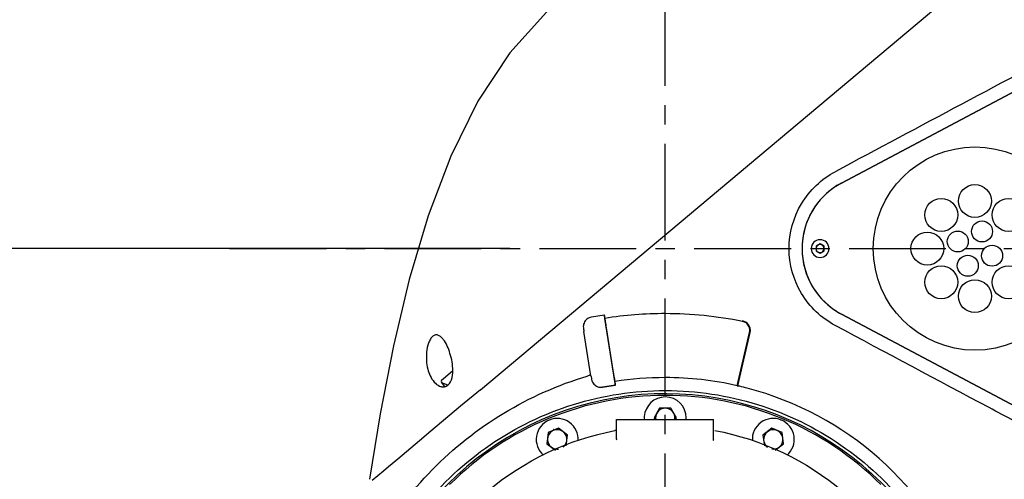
# Model space of a CAD drawing. Header units: millimetres. Extents: x 4086 to 10416, y 123 to 1549.
# Tile 116 of 256: x 6985 to 7062, y 970 to 1005. Entities that reach past the tile are written whole.
import ezdxf

# ---------------------------------------------------------------- set-up
doc = ezdxf.new("R2010")
doc.units = ezdxf.units.MM
doc.linetypes.add('CENTER', pattern=[0.6, 0.375, -0.075, 0.075, -0.075])
for name, color, linetype in [('中心线', 7, 'Continuous'), ('外形图', 7, 'Continuous'), ('尺寸标注', 7, 'Continuous')]:
    doc.layers.add(name, color=color, linetype=linetype)
doc.styles.add('思源黑', font='SourceHanSansCN-Normal.ttf')
doc.dimstyles.new('尺寸标注_1_4比例中六', dxfattribs={"dimtxt": 10, "dimasz": 8, "dimexe": 2, "dimexo": 1.5, "dimgap": 1, "dimtad": 1, "dimdec": 1, "dimlfac": 4, "dimdsep": 46, "dimtxsty": '思源黑', "dimcen": 0.09, "dimadec": 0, "dimazin": 0, "dimtp": 0.01, "dimtm": 0.01, "dimtfac": 1, "dimtdec": 1, "dimtofl": 0, "dimtmove": 0, "dimatfit": 3, "dimfxl": 1, "dimtolj": 1, "dimarcsym": 0})

# ---------------------------------------------------------------- blocks, each defined once
blk = doc.blocks.new('*D638')
at = {"layer": 'Defpoints', "color": 0}
for p in [(7256.283, 979.882), (6993.033, 633.257), (6993.033, 567.419)]:
    blk.add_point(p, dxfattribs=at)
at = {"layer": '尺寸标注', "color": 0, "lineweight": -2}
for p, q in [((7256.283, 978.382), (7256.283, 565.419)), ((6993.033, 631.757), (6993.033, 565.419)), ((7248.283, 567.419), (7001.033, 567.419))]:
    blk.add_line(p, q, dxfattribs=at)
at = {"layer": '尺寸标注', "color": 0}
for points in [[(7001.033, 568.752), (7001.033, 566.085), (6993.033, 567.419)], [(7248.283, 566.085), (7248.283, 568.752), (7256.283, 567.419)]]:
    blk.add_solid(points, dxfattribs=at)
at = {"layer": '尺寸标注', "color": 0, "insert": (7124.658, 573.603), "char_height": 10, "attachment_point": 5, "style": '思源黑'}
blk.add_mtext('\\A1;1053', dxfattribs=at)
blk = doc.blocks.new('*D642')
at = {"layer": 'Defpoints', "color": 0}
for p in [(7068.772, 1016.257), (6856.27, 632.507), (6943.654, 632.507)]:
    blk.add_point(p, dxfattribs=at)
at = {"layer": '尺寸标注', "color": 0, "lineweight": -2}
for p, q in [((7067.272, 1016.257), (6854.27, 1016.257)), ((6856.27, 1008.257), (6856.27, 640.507)), ((6942.154, 632.507), (6854.27, 632.507))]:
    blk.add_line(p, q, dxfattribs=at)
at = {"layer": '尺寸标注', "color": 0}
for points in [[(6857.603, 1008.257), (6854.936, 1008.257), (6856.27, 1016.257)], [(6854.936, 640.507), (6857.603, 640.507), (6856.27, 632.507)]]:
    blk.add_solid(points, dxfattribs=at)
at = {"layer": '尺寸标注', "color": 0, "insert": (6850.085, 824.382), "char_height": 10, "attachment_point": 5, "rotation": 90, "style": '思源黑'}
blk.add_mtext('\\A1;1535', dxfattribs=at)
blk = doc.blocks.new('*D643')
at = {"layer": 'Defpoints', "color": 0}
for p in [(7225.511, 1036.088), (7035.501, 1016.257), (7225.511, 1004.674)]:
    blk.add_point(p, dxfattribs=at)
at = {"layer": '尺寸标注', "color": 0, "lineweight": -2}
for p, q in [((7035.501, 1017.757), (7035.501, 1038.088)), ((7225.511, 1006.174), (7225.511, 1038.088)), ((7043.501, 1036.088), (7217.511, 1036.088))]:
    blk.add_line(p, q, dxfattribs=at)
at = {"layer": '尺寸标注', "color": 0}
for points in [[(7043.501, 1037.422), (7043.501, 1034.755), (7035.501, 1036.088)], [(7217.511, 1034.755), (7217.511, 1037.422), (7225.511, 1036.088)]]:
    blk.add_solid(points, dxfattribs=at)
at = {"layer": '尺寸标注', "color": 0, "insert": (7130.506, 1042.266), "char_height": 10, "attachment_point": 5, "style": '思源黑'}
blk.add_mtext('\\A1;760', dxfattribs=at)
blk = doc.blocks.new('*D645')
at = {"layer": 'Defpoints', "color": 0}
for p in [(6878.883, 987.506), (7024.955, 987.506), (7035.501, 952.507)]:
    blk.add_point(p, dxfattribs=at)
at = {"layer": '尺寸标注', "color": 0, "lineweight": -2}
for p, q in [((7023.455, 987.506), (6876.883, 987.506)), ((6878.883, 960.507), (6878.883, 979.506)), ((7034.001, 952.507), (6876.883, 952.507))]:
    blk.add_line(p, q, dxfattribs=at)
at = {"layer": '尺寸标注', "color": 0}
for points in [[(6880.216, 979.506), (6877.55, 979.506), (6878.883, 987.506)], [(6877.55, 960.507), (6880.216, 960.507), (6878.883, 952.507)]]:
    blk.add_solid(points, dxfattribs=at)
at = {"layer": '尺寸标注', "color": 0, "insert": (6872.705, 970.007), "char_height": 10, "attachment_point": 5, "rotation": 90, "style": '思源黑'}
blk.add_mtext('\\A1;140', dxfattribs=at)

msp = doc.modelspace()

# ---------------------------------------------------------------- linework, layer by layer
at = {"layer": '中心线', "linetype": 'CENTER', "ltscale": 20}
msp.add_line((7001.744, 987.506), (7259.568, 987.506), dxfattribs=at)
at = {"layer": '外形图', "linetype": 'CENTER', "ltscale": 20}
msp.add_line((7035.501, 928.132), (7035.501, 1017.757), dxfattribs=at)
at = {"layer": '外形图', "color": 7, "linetype": 'Continuous'}
for p, q in [((7021.172, 976.566), (7059.154, 1008.437)), ((7068.797, 1003.024), (7049.148, 992.585)), ((7049.148, 992.585), (7068.798, 1003.023)), ((7047.495, 988.194), (7047.494, 988.194)), ((7047.494, 987.868), (7047.182, 987.687)), ((7047.494, 987.867), (7047.182, 987.687)), ((7047.182, 987.687), (7047.182, 987.327)), ((7047.182, 987.687), (7047.182, 987.327)), ((7047.182, 987.687), (7047.182, 987.687)), ((7047.182, 987.327), (7047.494, 987.146)), ((7047.182, 987.327), (7047.494, 987.146)), ((7047.182, 987.327), (7047.182, 987.327)), ((7047.807, 987.687), (7047.494, 987.868)), ((7047.494, 987.146), (7047.807, 987.327)), ((7047.807, 987.327), (7047.807, 987.687)), ((7047.495, 986.819), (7047.494, 986.819)), ((7030.77, 982.355), (7029.783, 982.198)), ((7030.776, 982.355), (7030.77, 982.355)), ((7031.586, 977.199), (7030.811, 982.095)), ((7035.497, 982.507), (7035.508, 982.507)), ((7049.148, 982.429), (7068.797, 971.991)), ((7068.798, 971.992), (7049.148, 982.429)), ((7030.925, 981.367), (7031.473, 977.91)), ((7029.745, 977.636), (7029.198, 981.093)), ((7041.079, 976.876), (7042.033, 981.008)), ((7041.121, 976.866), (7042.075, 980.998)), ((7018.174, 977.318), (7018.46, 977.56)), ((7018.46, 977.56), (7019.041, 978.048)), ((7018.431, 976.817), (7018.158, 977.142)), ((7018.662, 976.931), (7018.192, 977.102)), ((7021.172, 976.566), (7019.642, 975.282)), ((7030.643, 976.766), (7031.631, 976.922)), ((7031.631, 976.922), (7030.649, 976.766)), ((7031.617, 977.055), (7031.595, 977.197)), ((7031.631, 976.922), (7031.637, 976.922)), ((7041.079, 976.876), (7041.121, 976.866)), ((7041.127, 976.866), (7041.163, 976.858)), ((7035.48, 976.507), (7035.507, 976.507)), ((7035.501, 976.007), (7035.498, 976.007)), ((7035.507, 976.507), (7035.528, 976.507)), ((7019.642, 975.282), (7017.346, 973.353)), ((7035.064, 975.132), (7034.631, 974.382)), ((7035.066, 975.132), (7034.633, 974.382)), ((7035.93, 975.132), (7035.064, 975.132)), ((7036.363, 974.382), (7035.93, 975.132)), ((7031.729, 972.763), (7031.729, 974.257)), ((7031.729, 974.257), (7039.229, 974.257)), ((7034.631, 974.382), (7034.703, 974.257)), ((7034.631, 974.382), (7034.633, 974.382)), ((7034.633, 974.382), (7034.705, 974.257)), ((7036.291, 974.257), (7036.363, 974.382)), ((7039.229, 972.766), (7039.229, 974.257)), ((7027.239, 973.576), (7026.439, 973.244)), ((7027.926, 973.048), (7027.239, 973.576)), ((7043.755, 973.576), (7043.068, 973.048)), ((7044.556, 973.244), (7043.755, 973.576)), ((7044.494, 974.218), (7044.491, 974.218)), ((7017.346, 973.353), (7016.453, 972.602)), ((7026.439, 973.244), (7026.326, 972.386)), ((7026.441, 973.244), (7026.328, 972.386)), ((7026.831, 973.479), (7026.819, 973.479)), ((7027.817, 972.22), (7027.926, 973.048)), ((7043.068, 973.048), (7043.178, 972.215)), ((7043.068, 973.048), (7043.07, 973.048)), ((7043.414, 973.312), (7043.07, 973.048)), ((7043.07, 973.048), (7043.18, 972.215)), ((7044.669, 972.386), (7044.556, 973.244)), ((7016.453, 972.602), (7014.776, 971.192)), ((7026.326, 972.386), (7026.987, 971.878)), ((7026.326, 972.386), (7026.328, 972.386)), ((7026.328, 972.386), (7026.672, 972.122)), ((7044.004, 971.875), (7044.669, 972.386)), ((7014.053, 970.584), (7013.671, 970.262)), ((7014.776, 971.192), (7014.053, 970.584)), ((7013.671, 970.262), (7012.801, 969.528))]:
    msp.add_line(p, q, dxfattribs=at)
for points in [[(7051.179, 1014.869), (7046.1, 1014.271), (7041.315, 1013.372), (7036.933, 1012.108), (7033.001, 1010.451), (7029.488, 1008.392), (7026.31, 1005.84), (7023.459, 1002.681), (7020.978, 998.929), (7018.872, 994.665), (7017.119, 990.038), (7015.654, 985.115), (7014.43, 979.981), (7013.403, 974.701), (7012.583, 969.624)], [(7031.729, 972.76), (7031.725, 972.719), (7031.704, 972.652)], [(7039.187, 972.721), (7039.25, 972.659), (7039.232, 972.72), (7039.228, 972.763)]]:
    msp.add_lwpolyline(points, dxfattribs=at)
for centre, radius in [((7059.493, 987.507), 7.875), ((7059.493, 991.195), 1.275), ((7056.886, 990.115), 1.275), ((7062.101, 990.115), 1.275), ((7060.043, 988.835), 0.813), ((7055.806, 987.507), 1.275), ((7058.165, 988.057), 0.813), ((7060.821, 986.957), 0.813), ((7058.943, 986.179), 0.813), ((7056.886, 984.9), 1.275), ((7062.101, 984.9), 1.275), ((7059.493, 983.82), 1.275)]:
    msp.add_circle(centre, radius, dxfattribs=at)
for centre, radius, start, end in [((11432.304, -7204.689), 9296.562, 117.9966763, 118.1338726), ((7051.846, 987.507), 5.75, 117.97718, 242.02437), ((7051.846, 987.507), 5.75, 117.97946, 229.32026), ((7047.494, 987.507), 0.687, 90.00002, 269.99998), ((7047.495, 987.507), 0.688, 270.00019, 89.99981), ((7047.495, 987.507), 0.313, 60.98893, 299.01107), ((7047.495, 987.507), 0.312, 1.97813, 59.01112), ((7047.495, 987.507), 0.312, 300.98888, 358.02187), ((7051.859, 987.527), 5.774, 229.34506, 241.99356), ((7035.501, 952.461), 30.004, 90.01013, 98.99317), ((7035.489, 952.432), 30.032, 78.4836, 89.98832), ((7041.341, 981.166), 0.71, 6.25135, 23.23782), ((7018.254, 977.223), 0.125, 129.99996, 219.99996), ((7029.251, 978.326), 0.73, 286.71785, 301.65536), ((7029.247, 978.331), 0.736, 301.69031, 310.67613), ((7035.5, 952.467), 25.04, 90.00738, 98.99305), ((7035.488, 952.429), 25.078, 77.11828, 89.97972), ((7030.532, 977.508), 0.752, 270.00911, 278.52589), ((7030.532, 977.504), 0.747, 278.53382, 278.99996), ((7036.273, 955.712), 21.704, 76.69778, 76.97995), ((7035.641, 953.033), 24.457, 75.27713, 76.70044), ((7035.505, 952.507), 25, 21.71908, 75.28083), ((7035.501, 952.507), 23.75, 312.52546, 179.97952), ((7035.501, 952.507), 23.625, 67.49692, 112.50305), ((7035.498, 974.382), 1.625, 90.00017, 176.08687), ((7035.501, 974.382), 1.625, 0.0001, 89.99981), ((7035.499, 974.382), 0.75, 31.81437, 189.61952), ((7035.501, 952.508), 23.625, 112.50286, 135.00693), ((7027.13, 972.717), 1.625, 355.96606, 112.49998), ((7035.5, 974.382), 1.627, 176.09215, 184.40904), ((7035.499, 974.382), 0.75, 350.38049, 28.1852), ((7035.5, 974.382), 1.626, 355.57723, 359.99824), ((7043.869, 972.717), 1.625, 67.50011, 184.20592), ((7035.501, 952.507), 23.625, 44.99288, 67.49711), ((7027.126, 972.717), 1.625, 112.50017, 228.81418), ((7043.872, 972.717), 1.625, 310.94373, 67.49992), ((7027.128, 972.717), 0.75, 53.77478, 277.03235), ((7027.128, 972.717), 0.75, 354.57777, 51.2251), ((7035.495, 952.476), 21.282, 100.24069, 100.53405), ((7043.871, 972.717), 0.75, 68.3005, 234.19848), ((7043.871, 972.717), 0.75, 9.57761, 66.69951), ((7043.871, 972.717), 0.75, 308.7749, 5.42223), ((7027.128, 972.717), 0.75, 307.67481, 350.42226), ((7043.871, 972.717), 0.75, 261.04299, 306.22516)]:
    msp.add_arc(centre, radius, start, end, dxfattribs=at)
for points, knots in [([(7048.666, 981.546), (7047.607, 982.114), (7045.762, 983.863), (7044.763, 987.507), (7045.762, 991.151), (7047.607, 992.901), (7048.666, 993.468)], [0, 0, 0, 0, 1936.944303, 3873.879489, 5810.814675, 7747.758975, 7747.758975, 7747.758975, 7747.758975]), ([(7029.783, 982.198), (7029.719, 982.188), (7029.594, 982.152), (7029.428, 982.051), (7029.292, 981.911), (7029.197, 981.742), (7029.148, 981.554), (7029.148, 981.411), (7029.163, 981.316), (7029.177, 981.227), (7029.189, 981.151), (7029.198, 981.093)], [0, 0, 0, 0, 2176.275086, 4351.292819, 6526.152914, 8702.412862, 10882.190269, 13039.05137, 13489.04778, 14123.648147, 16100.645738, 16100.645738, 16100.645738, 16100.645738]), ([(7030.77, 982.355), (7030.77, 982.355), (7030.771, 982.352), (7030.771, 982.35), (7030.772, 982.344), (7030.773, 982.334), (7030.775, 982.32), (7030.778, 982.301), (7030.783, 982.268), (7030.787, 982.241), (7030.79, 982.222)], [0, 0, 0, 0, 233.419553, 525.814238, 934.931808, 2101.989959, 3729.956506, 5811.127963, 8337.28517, 14678.234585, 14678.234585, 14678.234585, 14678.234585]), ([(7030.798, 982.222), (7030.795, 982.241), (7030.791, 982.268), (7030.786, 982.301), (7030.782, 982.32), (7030.78, 982.334), (7030.778, 982.344), (7030.778, 982.35), (7030.777, 982.352), (7030.777, 982.355), (7030.776, 982.355)], [0, 0, 0, 0, 6334.014, 8858.275656, 10938.612462, 12566.807568, 13735.158417, 14145.319151, 14439.019082, 14675.824167, 14675.824167, 14675.824167, 14675.824167]), ([(7030.79, 982.222), (7030.793, 982.207), (7030.804, 982.133), (7030.816, 982.06), (7030.825, 982.002)], [0, 0, 0, 0, 927.339794, 4415.696384, 4415.696384, 4415.696384, 4415.696384]), ([(7030.825, 982.002), (7030.832, 981.955), (7030.866, 981.743), (7030.899, 981.532), (7030.925, 981.367)], [0, 0, 0, 0, 978.552711, 4405.751784, 4405.751784, 4405.751784, 4405.751784]), ([(7042.092, 981.11), (7042.092, 981.119), (7042.091, 981.137), (7042.088, 981.156), (7042.085, 981.164)], [0, 0, 0, 0, 2118.121022, 4278.077023, 4278.077023, 4278.077023, 4278.077023]), ([(7064.593, 973.049), (7063.257, 973.76), (7057.946, 976.588), (7052.638, 979.422), (7048.666, 981.546)], [0, 0, 0, 0, 1014.440273, 4034.885295, 4034.885295, 4034.885295, 4034.885295]), ([(7018.295, 980.467), (7018.242, 980.534), (7018.132, 980.657), (7017.936, 980.795), (7017.698, 980.841), (7017.46, 980.721), (7017.282, 980.484), (7017.101, 980.072), (7016.989, 979.5), (7016.977, 978.82), (7017.098, 978.011), (7017.344, 977.442), (7017.595, 977.162)], [0, 0, 0, 0, 1003.648012, 1915.980737, 2765.568723, 3699.536963, 4857.228908, 6179.63694, 8939.614205, 11609.886526, 14105.019108, 18512.224882, 18512.224882, 18512.224882, 18512.224882]), ([(7019.042, 978.048), (7019.042, 978.5), (7018.879, 979.347), (7018.541, 980.151), (7018.295, 980.467)], [0, 0, 0, 0, 2376.912182, 4481.402446, 4481.402446, 4481.402446, 4481.402446]), ([(7019.425, 932.692), (7017.599, 934.187), (7014.329, 937.684), (7010.995, 944.023), (7009.518, 951.052), (7010.213, 958.205), (7012.898, 964.853), (7017.222, 970.562), (7022.83, 975.005), (7027.199, 976.95), (7029.461, 977.627)], [0, 0, 0, 0, 1630.610447, 3261.100349, 4890.998189, 6520.64999, 8151.073824, 9781.949372, 11413.00015, 13044.024006, 13044.024006, 13044.024006, 13044.024006]), ([(7017.595, 977.162), (7017.711, 977.033), (7017.92, 976.863), (7018.263, 976.773), (7018.667, 976.84), (7019.007, 977.356), (7019.041, 977.809), (7019.042, 978.048)], [0, 0, 0, 0, 1993.13058, 2980.737199, 4024.545712, 6508.782692, 9267.009457, 9267.009457, 9267.009457, 9267.009457]), ([(7029.745, 977.636), (7029.754, 977.582), (7029.768, 977.498), (7029.784, 977.39), (7029.801, 977.307), (7029.837, 977.199), (7029.909, 977.067), (7030.03, 976.935), (7030.227, 976.801), (7030.408, 976.757), (7030.526, 976.757)], [0, 0, 0, 0, 1795.839956, 2791.791513, 3602.278571, 4577.156159, 6524.278515, 8471.77682, 10419.647067, 14290.05492, 14290.05492, 14290.05492, 14290.05492]), ([(7031.473, 977.91), (7031.482, 977.853), (7031.515, 977.641), (7031.549, 977.43), (7031.574, 977.275)], [0, 0, 0, 0, 1160.679417, 4296.662956, 4296.662956, 4296.662956, 4296.662956]), ([(7031.574, 977.275), (7031.577, 977.254), (7031.589, 977.181), (7031.6, 977.107), (7031.609, 977.055)], [0, 0, 0, 0, 1233.998857, 4284.112626, 4284.112626, 4284.112626, 4284.112626]), ([(7031.609, 977.055), (7031.612, 977.036), (7031.616, 977.009), (7031.622, 976.976), (7031.625, 976.958), (7031.627, 976.943), (7031.629, 976.933), (7031.63, 976.927), (7031.631, 976.925), (7031.63, 976.922), (7031.631, 976.922)], [0, 0, 0, 0, 6130.440206, 8573.572657, 10587.047904, 12162.913183, 13293.713497, 13690.691757, 13974.952238, 14204.14646, 14204.14646, 14204.14646, 14204.14646]), ([(7031.637, 976.923), (7031.637, 976.926), (7031.634, 976.937), (7031.631, 976.963), (7031.625, 977.004), (7031.62, 977.036), (7031.617, 977.055)], [0, 0, 0, 0, 535.385832, 1996.868417, 4360.242609, 7586.613254, 7586.613254, 7586.613254, 7586.613254]), ([(7019.337, 934.772), (7017.569, 936.384), (7014.5, 940.165), (7011.793, 946.923), (7011.201, 954.185), (7012.785, 961.296), (7016.399, 967.622), (7021.723, 972.595), (7028.274, 975.773), (7033.088, 976.504), (7035.48, 976.507)], [0, 0, 0, 0, 1644.992621, 3289.987431, 4934.983933, 6579.97917, 8224.971708, 9869.961485, 11514.941398, 13159.957548, 13159.957548, 13159.957548, 13159.957548]), ([(7035.528, 976.507), (7037.925, 976.505), (7042.75, 975.772), (7049.312, 972.582), (7054.641, 967.591), (7058.251, 961.244), (7059.819, 954.114), (7059.202, 946.838), (7056.463, 940.076), (7053.37, 936.301), (7051.591, 934.694)], [0, 0, 0, 0, 1547.174864, 3094.317452, 4641.46912, 6188.62324, 7735.779807, 9282.93774, 10830.094333, 12377.248834, 12377.248834, 12377.248834, 12377.248834]), ([(7019.234, 938.819), (7016.88, 941.614), (7013.591, 948.58), (7014.56, 959.994), (7021.05, 969.432), (7028.012, 972.731), (7031.604, 973.399)], [0, 0, 0, 0, 1744.025331, 3488.047446, 5232.073735, 6976.095459, 6976.095459, 6976.095459, 6976.095459]), ([(7039.353, 973.404), (7042.955, 972.739), (7049.936, 969.437), (7056.437, 959.971), (7057.389, 948.528), (7054.07, 941.554), (7051.701, 938.761)], [0, 0, 0, 0, 1618.749945, 3237.503677, 4856.253182, 6475.00529, 6475.00529, 6475.00529, 6475.00529])]:
    msp.add_open_spline(points, degree=3, knots=knots, dxfattribs=at)
for points in [[(7041.732, 981.809), (7041.659, 981.853), (7041.578, 981.885), (7041.494, 981.902)], [(7041.782, 981.722), (7041.696, 981.789), (7041.592, 981.838), (7041.485, 981.86)], [(7042.094, 981.167), (7042.094, 981.412), (7041.942, 981.682), (7041.732, 981.809)], [(7041.993, 981.446), (7041.948, 981.553), (7041.873, 981.65), (7041.782, 981.722)], [(7042.033, 981.008), (7042.05, 981.084), (7042.055, 981.165), (7042.047, 981.243)], [(7042.075, 980.998), (7042.083, 981.035), (7042.092, 981.072), (7042.092, 981.11)]]:
    msp.add_open_spline(points, degree=3, dxfattribs=at)

# ---------------------------------------------------------------- dimensions: what is measured, and where the dimension line sits
at = {"layer": '尺寸标注'}
dim = msp.add_linear_dim(base=(7225.511, 1036.088), p1=(7035.501, 1016.257), p2=(7225.511, 1004.674), text='760', dimstyle='尺寸标注_1_4比例中六', dxfattribs=at)
dim.commit()
dim.dimension.update_dxf_attribs({"geometry": '*D643', "text_midpoint": (7130.506, 1042.266)})
for base, p1, p2, picture, middle in [((6856.27, 632.507), (7068.772, 1016.257), (6943.654, 632.507), '*D642', (6850.085, 824.382)), ((6878.883, 987.506), (7035.501, 952.507), (7024.955, 987.506), '*D645', (6872.705, 970.007))]:
    dim = msp.add_linear_dim(base=base, p1=p1, p2=p2, angle=90, dimstyle='尺寸标注_1_4比例中六', dxfattribs=at)
    dim.commit()
    dim.dimension.update_dxf_attribs({"geometry": picture, "text_midpoint": middle})
dim = msp.add_linear_dim(base=(6993.033, 567.419), p1=(7256.283, 979.882), p2=(6993.033, 633.257), dimstyle='尺寸标注_1_4比例中六', dxfattribs=at)
dim.commit()
dim.dimension.update_dxf_attribs({"geometry": '*D638', "text_midpoint": (7124.658, 573.603)})

doc.saveas('drawing.dxf')
